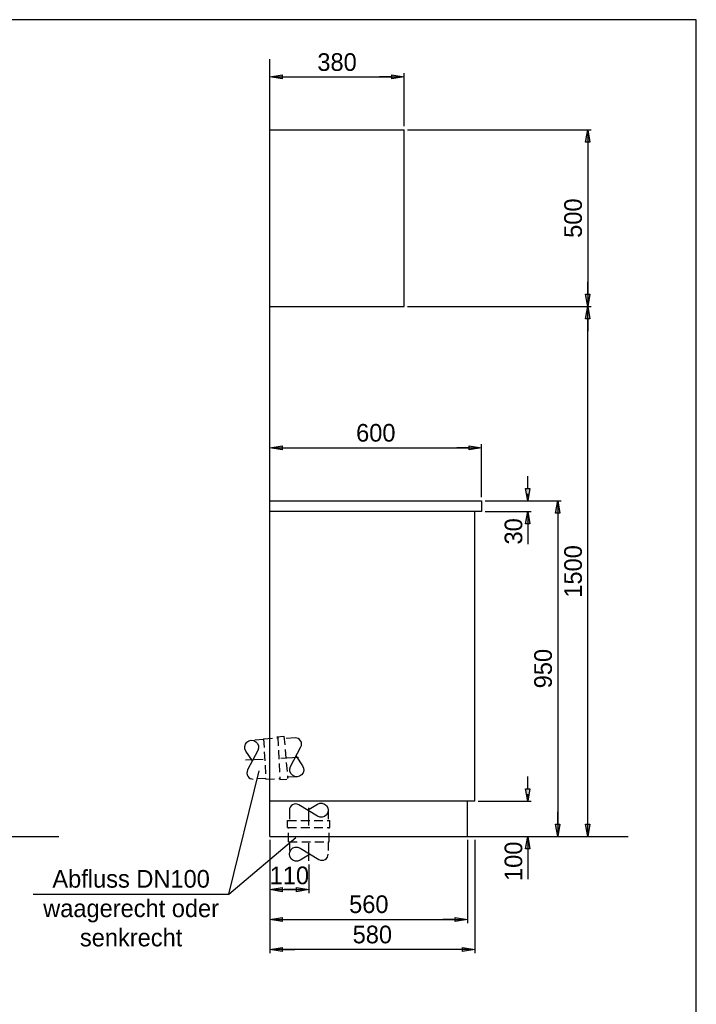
# Model space of a CAD drawing. Extents: x 1635 to 5435, y 0 to 5435.
# Tile 3 of 3: x 3518 to 5435, y 2648 to 5435. Entities that reach past the tile are written whole.
import ezdxf
from ezdxf.enums import TextEntityAlignment as Align

# ---------------------------------------------------------------- set-up
doc = ezdxf.new("R2010")
doc.units = 0
doc.header["$LTSCALE"] = 100
doc.header["$MEASUREMENT"] = 0
doc.header["$PDMODE"] = 35
for name, pattern in [('AUSGEZOGEN', [0]), ('STRICHPUNKT', [1, 0.5, -0.25, 0, -0.25]), ('VERDECKT', [0.375, 0.25, -0.125])]:
    doc.linetypes.add(name, pattern=pattern)
doc.layers.get('0').update_dxf_attribs({"linetype": 'AUSGEZOGEN'})
doc.layers.get('DEFPOINTS').update_dxf_attribs({"linetype": 'AUSGEZOGEN'})
for name, color, linetype in [('BEM', 3, 'AUSGEZOGEN'), ('ML', 2, 'STRICHPUNKT'), ('R', 6, 'AUSGEZOGEN'), ('VD', 4, 'VERDECKT')]:
    doc.layers.add(name, color=color, linetype=linetype)
doc.styles.add('DIN', font='8dinb.shx', dxfattribs={"height": 50})
doc.dimstyles.new('LIN', dxfattribs={"dimscale": 10, "dimtxt": 5, "dimasz": 1, "dimexe": 1, "dimexo": 1, "dimgap": 0, "dimtad": 0, "dimdec": 0, "dimdsep": 46, "dimtxsty": 'DIN', "dimblk": 'BEMPFEIL', "dimcen": -1, "dimclrd": 256, "dimclre": 256, "dimclrt": 256, "dimadec": 0, "dimazin": 0, "dimtfac": 0.6, "dimtdec": 0, "dimtofl": 0, "dimtmove": 2, "dimatfit": 3, "dimldrblk": 'BEMPFEIL', "dimfxl": 0, "dimtvp": 0.8, "dimtolj": 1, "dimarcsym": 0})
doc.dimstyles.new('STANDARD$0', dxfattribs={"dimscale": 10, "dimtxt": 5, "dimasz": 1, "dimexe": 1, "dimexo": 1, "dimgap": 0.6, "dimtad": 0, "dimdec": 0, "dimdsep": 46, "dimtxsty": 'DIN', "dimblk1": 'BEMPFEIL', "dimblk2": 'BEMPFEIL', "dimsah": 1, "dimcen": -1, "dimclrd": 256, "dimclre": 256, "dimclrt": 256, "dimadec": 0, "dimazin": 0, "dimtfac": 0.6, "dimtdec": 0, "dimtofl": 0, "dimtmove": 0, "dimatfit": 0, "dimldrblk": 'BEMPFEIL', "dimfxl": 0, "dimtvp": 0.8, "dimtolj": 1, "dimarcsym": 0})

# ---------------------------------------------------------------- blocks, each defined once
blk = doc.blocks.new('SLKR')
for p, q in [((0, 2000), (380, 2000)), ((380, 1500), (380, 2000)), ((0, 1500), (380, 1500))]:
    blk.add_line(p, q)
blk = doc.blocks.new('BEMPFEIL')
at = {"linetype": 'ByBlock'}
blk.add_hatch(color=256, dxfattribs=at).paths.add_polyline_path([(-3.5, 0.58), (0, 0), (-3.5, -0.58)])
at = {"color": 0, "linetype": 'ByBlock'}
blk.add_line((-3.5, 0), (-7, 0), dxfattribs=at)
at = {"linetype": 'ByBlock'}
blk.add_lwpolyline([(-3.5, 0.58), (0, 0), (-3.5, -0.58)], close=True, dxfattribs=at)
blk = doc.blocks.new('*D56')
at = {"layer": 'BEM', "lineweight": -2}
for p, q in [((4227.3, 3113.3), (4227.3, 2878)), ((4787.3, 3113.3), (4787.3, 2878)), ((4237.3, 2888), (4777.3, 2888))]:
    blk.add_line(p, q, dxfattribs=at)
at = {"layer": 'DEFPOINTS', "color": 0}
for p in [(4227.3, 3123.3), (4787.3, 3123.3), (4787.3, 2888)]:
    blk.add_point(p, dxfattribs=at)
at = {"layer": 'BEM', "lineweight": -2, "xscale": 10, "yscale": 10, "zscale": 10, "rotation": 180}
blk.add_blockref('BEMPFEIL', (4227.3, 2888), dxfattribs=at)
at = {"layer": 'BEM', "lineweight": -2, "xscale": 10, "yscale": 10, "zscale": 10}
blk.add_blockref('BEMPFEIL', (4787.3, 2888), dxfattribs=at)
at = {"layer": 'BEM', "insert": (4507.3, 2931.1), "char_height": 50, "attachment_point": 5, "style": 'DIN'}
blk.add_mtext('\\A1;560', dxfattribs=at)
blk = doc.blocks.new('*D57')
at = {"layer": 'BEM', "lineweight": -2}
for p, q in [((4836.9, 4073.3), (5052.3, 4073.3)), ((5042.3, 4063.3), (5042.3, 3133.3)), ((4967.3, 3123.3), (5052.3, 3123.3))]:
    blk.add_line(p, q, dxfattribs=at)
at = {"layer": 'DEFPOINTS', "color": 0}
for p in [(4826.9, 4073.3), (4957.3, 3123.3), (5042.3, 3123.3)]:
    blk.add_point(p, dxfattribs=at)
at = {"layer": 'BEM', "lineweight": -2, "xscale": 10, "yscale": 10, "zscale": 10}
for p, rotation in [((5042.3, 4073.3), 90), ((5042.3, 3123.3), 270)]:
    blk.add_blockref('BEMPFEIL', p, dxfattribs=dict(at, rotation=rotation))
at = {"layer": 'BEM', "insert": (5001.2, 3598.3), "char_height": 50, "attachment_point": 5, "rotation": 90, "style": 'DIN'}
blk.add_mtext('\\A1;950', dxfattribs=at)
blk = doc.blocks.new('*D40')
at = {"layer": 'BEM', "lineweight": -2}
for p, q in [((4227.3, 4083.3), (4227.3, 4233.3)), ((4237.3, 4223.3), (4816.9, 4223.3)), ((4826.9, 4083.3), (4826.9, 4233.3))]:
    blk.add_line(p, q, dxfattribs=at)
at = {"layer": 'DEFPOINTS', "color": 0}
for p in [(4826.9, 4223.3), (4227.3, 4073.3), (4826.9, 4073.3)]:
    blk.add_point(p, dxfattribs=at)
at = {"layer": 'BEM', "lineweight": -2, "xscale": 10, "yscale": 10, "zscale": 10, "rotation": 180}
blk.add_blockref('BEMPFEIL', (4227.3, 4223.3), dxfattribs=at)
at = {"layer": 'BEM', "lineweight": -2, "xscale": 10, "yscale": 10, "zscale": 10}
blk.add_blockref('BEMPFEIL', (4826.9, 4223.3), dxfattribs=at)
at = {"layer": 'BEM', "insert": (4527.1, 4265.4), "char_height": 50, "attachment_point": 5, "style": 'DIN'}
blk.add_mtext('\\A1;600', dxfattribs=at)
blk = doc.blocks.new('*D41')
at = {"layer": 'BEM', "lineweight": -2}
for p, q in [((4957.3, 3233.3), (4957.3, 3243.3)), ((4817.3, 3223.3), (4967.3, 3223.3)), ((4817.3, 3123.3), (4967.3, 3123.3)), ((4957.3, 3113.3), (4957.3, 3002.5))]:
    blk.add_line(p, q, dxfattribs=at)
at = {"layer": 'DEFPOINTS', "color": 0}
for p in [(4807.3, 3223.3), (4807.3, 3123.3), (4957.3, 3123.3)]:
    blk.add_point(p, dxfattribs=at)
at = {"layer": 'BEM', "lineweight": -2, "xscale": 10, "yscale": 10, "zscale": 10}
for p, rotation in [((4957.3, 3223.3), 270), ((4957.3, 3123.3), 90)]:
    blk.add_blockref('BEMPFEIL', p, dxfattribs=dict(at, rotation=rotation))
at = {"layer": 'BEM', "insert": (4917.3, 3052.9), "char_height": 50, "attachment_point": 5, "rotation": 90, "style": 'DIN'}
blk.add_mtext('\\A1;100', dxfattribs=at)
blk = doc.blocks.new('*D42')
at = {"layer": 'BEM', "lineweight": -2}
for p, q in [((4836.9, 4073.3), (4967.3, 4073.3)), ((4957.3, 4083.3), (4957.3, 4093.3)), ((4836.9, 4043.3), (4967.3, 4043.3)), ((4957.3, 4033.3), (4957.3, 3950.2))]:
    blk.add_line(p, q, dxfattribs=at)
at = {"layer": 'DEFPOINTS', "color": 0}
for p in [(4826.9, 4073.3), (4826.9, 4043.3), (4957.3, 4043.3)]:
    blk.add_point(p, dxfattribs=at)
at = {"layer": 'BEM', "lineweight": -2, "xscale": 10, "yscale": 10, "zscale": 10}
for p, rotation in [((4957.3, 4073.3), 270), ((4957.3, 4043.3), 90)]:
    blk.add_blockref('BEMPFEIL', p, dxfattribs=dict(at, rotation=rotation))
at = {"layer": 'BEM', "insert": (4917.3, 3986.8), "char_height": 50, "attachment_point": 5, "rotation": 90, "style": 'DIN'}
blk.add_mtext('\\A1;30', dxfattribs=at)
blk = doc.blocks.new('*D43')
at = {"layer": 'BEM', "lineweight": -2}
for p, q in [((4227.3, 5133.3), (4227.3, 5283.3)), ((4237.3, 5273.3), (4597.3, 5273.3)), ((4607.3, 5133.3), (4607.3, 5283.3))]:
    blk.add_line(p, q, dxfattribs=at)
at = {"layer": 'DEFPOINTS', "color": 0}
for p in [(4607.3, 5273.3), (4227.3, 5123.3), (4607.3, 5123.3)]:
    blk.add_point(p, dxfattribs=at)
at = {"layer": 'BEM', "lineweight": -2, "xscale": 10, "yscale": 10, "zscale": 10, "rotation": 180}
blk.add_blockref('BEMPFEIL', (4227.3, 5273.3), dxfattribs=at)
at = {"layer": 'BEM', "lineweight": -2, "xscale": 10, "yscale": 10, "zscale": 10}
blk.add_blockref('BEMPFEIL', (4607.3, 5273.3), dxfattribs=at)
at = {"layer": 'BEM', "insert": (4417.3, 5314.7), "char_height": 50, "attachment_point": 5, "style": 'DIN'}
blk.add_mtext('\\A1;380', dxfattribs=at)
blk = doc.blocks.new('*D44')
at = {"layer": 'BEM', "lineweight": -2}
for p, q in [((4617.3, 4623.3), (5137.3, 4623.3)), ((5127.3, 3133.3), (5127.3, 4613.3)), ((5052.3, 3123.3), (5137.3, 3123.3))]:
    blk.add_line(p, q, dxfattribs=at)
at = {"layer": 'DEFPOINTS', "color": 0}
for p in [(4607.3, 4623.3), (5127.3, 4623.3), (5042.3, 3123.3)]:
    blk.add_point(p, dxfattribs=at)
at = {"layer": 'BEM', "lineweight": -2, "xscale": 10, "yscale": 10, "zscale": 10}
for p, rotation in [((5127.3, 4623.3), 90), ((5127.3, 3123.3), 270)]:
    blk.add_blockref('BEMPFEIL', p, dxfattribs=dict(at, rotation=rotation))
at = {"layer": 'BEM', "insert": (5086.2, 3873.3), "char_height": 50, "attachment_point": 5, "rotation": 90, "style": 'DIN'}
blk.add_mtext('\\A1;1500', dxfattribs=at)
blk = doc.blocks.new('*D45')
at = {"layer": 'BEM', "lineweight": -2}
for p, q in [((4617.3, 5123.3), (5137.3, 5123.3)), ((5127.3, 5113.3), (5127.3, 4633.3)), ((4617.3, 4623.3), (5137.3, 4623.3))]:
    blk.add_line(p, q, dxfattribs=at)
at = {"layer": 'DEFPOINTS', "color": 0}
for p in [(4607.3, 5123.3), (4607.3, 4623.3), (5127.3, 4623.3)]:
    blk.add_point(p, dxfattribs=at)
at = {"layer": 'BEM', "lineweight": -2, "xscale": 10, "yscale": 10, "zscale": 10}
for p, rotation in [((5127.3, 5123.3), 90), ((5127.3, 4623.3), 270)]:
    blk.add_blockref('BEMPFEIL', p, dxfattribs=dict(at, rotation=rotation))
at = {"layer": 'BEM', "insert": (5086.2, 4873.3), "char_height": 50, "attachment_point": 5, "rotation": 90, "style": 'DIN'}
blk.add_mtext('\\A1;500', dxfattribs=at)
blk = doc.blocks.new('*D47')
at = {"layer": 'BEM', "lineweight": -2}
for p, q in [((4807.3, 3113.3), (4807.3, 2793)), ((4227.3, 2878), (4227.3, 2793)), ((4797.3, 2803), (4237.3, 2803))]:
    blk.add_line(p, q, dxfattribs=at)
at = {"layer": 'DEFPOINTS', "color": 0}
for p in [(4807.3, 3123.3), (4227.3, 2888), (4227.3, 2803)]:
    blk.add_point(p, dxfattribs=at)
at = {"layer": 'BEM', "lineweight": -2, "xscale": 10, "yscale": 10, "zscale": 10, "rotation": 180}
blk.add_blockref('BEMPFEIL', (4227.3, 2803), dxfattribs=at)
at = {"layer": 'BEM', "lineweight": -2, "xscale": 10, "yscale": 10, "zscale": 10}
blk.add_blockref('BEMPFEIL', (4807.3, 2803), dxfattribs=at)
at = {"layer": 'BEM', "insert": (4517.3, 2845.4), "char_height": 50, "attachment_point": 5, "style": 'DIN'}
blk.add_mtext('\\A1;580', dxfattribs=at)
blk = doc.blocks.new('*D48')
at = {"layer": 'BEM', "lineweight": -2}
for p, q in [((4227.3, 3113.3), (4227.3, 2962.7)), ((4337.3, 3044.3), (4337.3, 2962.7)), ((4237.3, 2972.7), (4327.3, 2972.7))]:
    blk.add_line(p, q, dxfattribs=at)
at = {"layer": 'DEFPOINTS', "color": 0}
for p in [(4227.3, 3123.3), (4337.3, 3054.3), (4337.3, 2972.7)]:
    blk.add_point(p, dxfattribs=at)
at = {"layer": 'BEM', "lineweight": -2, "xscale": 10, "yscale": 10, "zscale": 10, "rotation": 180}
blk.add_blockref('BEMPFEIL', (4227.3, 2972.7), dxfattribs=at)
at = {"layer": 'BEM', "lineweight": -2, "xscale": 10, "yscale": 10, "zscale": 10}
blk.add_blockref('BEMPFEIL', (4337.3, 2972.7), dxfattribs=at)
at = {"layer": 'BEM', "insert": (4282.3, 3012.7), "char_height": 50, "attachment_point": 5, "style": 'DIN'}
blk.add_mtext('\\A1;110', dxfattribs=at)

msp = doc.modelspace()

# ---------------------------------------------------------------- linework, layer by layer
for p, q in [((4227.3, 4073.3), (4826.9, 4073.3)), ((4826.9, 4073.3), (4826.9, 4043.3)), ((4826.9, 4043.3), (4227.3, 4043.3)), ((4807.3, 3223.3), (4807.3, 4043.3)), ((4807.3, 3223.3), (4227.3, 3223.3)), ((4787.3, 3123.3), (4787.3, 3223.3))]:
    msp.add_line(p, q)
at = {"layer": 'BEM'}
for p, q in [((4110.4, 2960.3), (4197.2, 3308.7)), ((4110.4, 2960.3), (4300.3, 3120.2)), ((3556.4, 2960.3), (4110.4, 2960.3))]:
    msp.add_line(p, q, dxfattribs=at)
at = {"layer": 'BEM', "linetype": 'Continuous'}
for points in [[(4301.3, 3350.9), (4319.9, 3323.4, -1.769493), (4285.7, 3321.6), (4315, 3376.5, 0.583507), (4298.6, 3402.1, 0.583507)], [(4177.5, 3337), (4159, 3364.5, -1.769493), (4193.1, 3366.3), (4163.9, 3311.4, 0.583507), (4180.2, 3285.8, 0.583507)], [(4333.7, 3197.6), (4362.1, 3214.7, -1.769493), (4362.1, 3180.5), (4308.8, 3212.6, 0.583507), (4282.3, 3197.6, 0.583507)], [(4341, 3073.3), (4312.6, 3056.1, -1.769493), (4312.6, 3090.4), (4365.9, 3058.3, 0.583507), (4392.3, 3073.3, 0.583507)]]:
    msp.add_lwpolyline(points, format="xyb", dxfattribs=at)
at = {"layer": 'ML'}
for p, q in [((4158.4, 3339.7), (4315.7, 3348)), ((4337.3, 3054.3), (4337.3, 3211.8))]:
    msp.add_line(p, q, dxfattribs=at)
at = {"layer": 'R'}
for p, q in [((4227.3, 3123.3), (4227.3, 5323.3)), ((2067.1, 3123.3), (3629.7, 3123.3)), ((4227.3, 3123.3), (5242.3, 3123.3))]:
    msp.add_line(p, q, dxfattribs=at)
msp.add_lwpolyline([(1635, 0), (5435, 0), (5435, 5435), (1635, 5435)], close=True, dxfattribs=at)
msp.add_lwpolyline([(1635, 0), (5435, 0), (5435, 5435), (1635, 5435)], close=True, dxfattribs=at)
at = {"layer": 'VD'}
for p, q in [((4209.3, 3400), (4249.3, 3402.1)), ((4247, 3405.3), (4266.9, 3407)), ((4249.2, 3404.6), (4255.4, 3284.7)), ((4266.9, 3407), (4277.4, 3287.5)), ((4298.6, 3402.1), (4269.4, 3400.6)), ((4209.5, 3397.5), (4174.4, 3395.6)), ((4209.3, 3400), (4215.4, 3285.1)), ((4304.4, 3292.3), (4275.2, 3290.8)), ((4215.2, 3287.6), (4180.2, 3285.8)), ((4215.4, 3285.1), (4255.3, 3287.2)), ((4255.4, 3284.7), (4275.4, 3285.8)), ((4282.3, 3197.6), (4282.3, 3168.3)), ((4392.3, 3197.6), (4392.3, 3168.3)), ((4277.3, 3168.3), (4397.3, 3168.3)), ((4277.3, 3148.3), (4277.3, 3168.3)), ((4397.3, 3148.3), (4397.3, 3168.3)), ((4277.3, 3148.3), (4397.3, 3148.3)), ((4279.8, 3108.3), (4279.8, 3148.3)), ((4394.8, 3108.3), (4394.8, 3148.3)), ((4279.8, 3108.3), (4394.8, 3108.3)), ((4282.3, 3108.3), (4282.3, 3073.3)), ((4392.3, 3108.3), (4392.3, 3073.3))]:
    msp.add_line(p, q, dxfattribs=at)

# ---------------------------------------------------------------- block references
msp.add_blockref('SLKR', (4227.3, 3123.3))

# ---------------------------------------------------------------- texts
at = {"layer": 'BEM', "style": 'DIN'}
for s, p in [('Abfluss DN100', (3834, 2978.3)), ('waagerecht oder', (3834, 2894.9)), ('senkrecht', (3834, 2812.1))]:
    msp.add_text(s, height=50, dxfattribs=at).set_placement(p, align=Align.CENTER)

# ---------------------------------------------------------------- dimensions: what is measured, and where the dimension line sits
at = {"layer": 'BEM'}
for base, p1, p2, dimstyle, picture, middle in [((4607.3, 5273.3), (4227.3, 5123.3), (4607.3, 5123.3), 'STANDARD$0', '*D43', (4417.3, 5314.7)), ((4826.9, 4223.3), (4227.3, 4073.3), (4826.9, 4073.3), 'STANDARD$0', '*D40', (4527.1, 4265.4)), ((4337.3, 2972.7), (4227.3, 3123.3), (4337.3, 3054.3), 'LIN', '*D48', (4282.3, 3012.7)), ((4787.3, 2888), (4227.3, 3123.3), (4787.3, 3123.3), 'STANDARD$0', '*D56', (4507.3, 2931.1))]:
    dim = msp.add_linear_dim(base=base, p1=p1, p2=p2, dimstyle=dimstyle, dxfattribs=at)
    dim.commit()
    dim.dimension.update_dxf_attribs({"geometry": picture, "text_midpoint": middle})
for base, p1, p2, angle, picture, middle in [((5127.3, 4623.3), (4607.3, 5123.3), (4607.3, 4623.3), 90, '*D45', (5086.2, 4873.3)), ((5127.3, 4623.3), (5042.3, 3123.3), (4607.3, 4623.3), 90, '*D44', (5086.2, 3873.3)), ((4957.3, 4043.3), (4826.9, 4073.3), (4826.9, 4043.3), 90, '*D42', (4917.3, 3986.8)), ((5042.3, 3123.3), (4826.9, 4073.3), (4957.3, 3123.3), 90, '*D57', (5001.2, 3598.3)), ((4957.3, 3123.3), (4807.3, 3223.3), (4807.3, 3123.3), 90, '*D41', (4917.3, 3052.9)), ((4227.3, 2803), (4807.3, 3123.3), (4227.3, 2888), 180, '*D47', (4517.3, 2845.4))]:
    dim = msp.add_linear_dim(base=base, p1=p1, p2=p2, angle=angle, dimstyle='STANDARD$0', dxfattribs=at)
    dim.commit()
    dim.dimension.update_dxf_attribs({"geometry": picture, "text_midpoint": middle})

doc.saveas('drawing.dxf')
